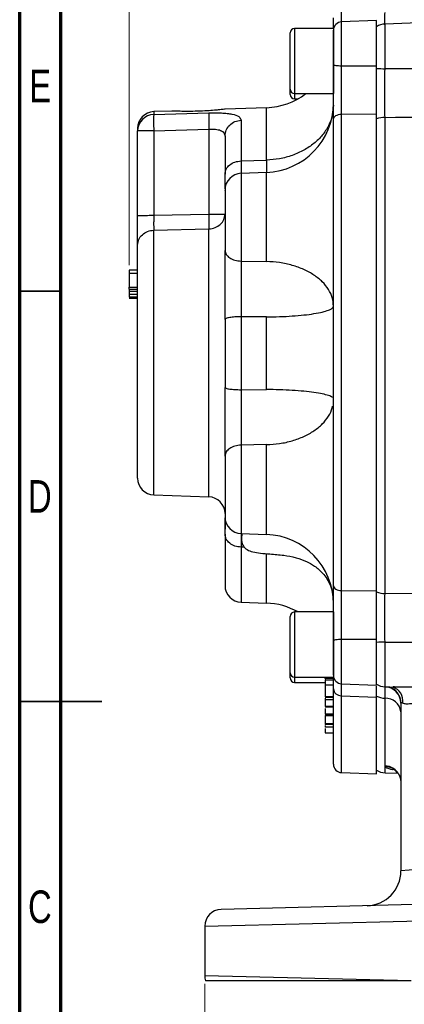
# Model space of a CAD drawing. Header units: inches. Extents: x 0.6 to 16.3, y 0.2 to 11.5.
# Tile 2 of 13: x 0.6 to 2.4, y 4.4 to 9.1. Entities that reach past the tile are written whole.
import ezdxf

# ---------------------------------------------------------------- set-up
doc = ezdxf.new("R2010")
doc.units = ezdxf.units.IN
doc.header["$MEASUREMENT"] = 0
doc.styles.add('SLDTEXTSTYLE0', font='TXT', dxfattribs={"width": 0.75})
doc.dimstyles.new('SLDDIMSTYLE5', dxfattribs={"dimtxt": 0.137795, "dimasz": 0.14, "dimexe": 0, "dimexo": 0.0625, "dimgap": 0.034449, "dimtad": 0, "dimdec": 1, "dimlfac": 1.5, "dimrnd": 1e-09, "dimzin": 4, "dimdsep": 46, "dimtxsty": 'SLDTEXTSTYLE0', "dimblk1": 'CLOSED', "dimblk2": 'CLOSED', "dimsah": 1, "dimcen": 0.09, "dimadec": 0, "dimazin": 1, "dimtfac": 1, "dimtdec": 1, "dimtofl": 0, "dimtmove": 0, "dimatfit": 3, "dimldrblk": 'CLOSED', "dimfxl": 0, "dimfrac": 2, "dimtolj": 1, "dimtzin": 12, "dimarcsym": 0})

# ---------------------------------------------------------------- blocks, each defined once
blk = doc.blocks.new('_Closed')
at = {"color": 0, "linetype": 'ByBlock', "lineweight": -2}
for p, q in [((-1, 0.166667), (0, 0)), ((-1, 0.166667), (-1, -0.166667)), ((0, 0), (-1, -0.166667)), ((0, 0), (-1, 0))]:
    blk.add_line(p, q, dxfattribs=at)
blk = doc.blocks.new('_D_6')
at = {"color": 7, "linetype": 'Continuous', "lineweight": 0}
for p, q in [((1.4775, 4.4918), (1.4775, 4.0737)), ((6.1442, 4.4918), (6.1442, 4.0737)), ((5.1328, 4.3116), (5.0908, 4.3116)), ((5.0908, 4.3116), (5.0908, 4.0928)), ((5.4382, 4.3116), (5.4802, 4.3116)), ((5.4802, 4.3116), (5.4802, 4.0928)), ((1.4775, 4.1131), (4.97, 4.1131)), ((6.1442, 4.1131), (5.601, 4.1131)), ((5.0908, 4.0928), (5.1328, 4.0928)), ((5.4802, 4.0928), (5.4382, 4.0928))]:
    blk.add_line(p, q, dxfattribs=at)
at = {"color": 7, "linetype": 'Continuous', "lineweight": 18, "xscale": 0.14, "yscale": 0.14, "rotation": 180.0000000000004}
blk.add_blockref('_Closed', (1.4775, 4.1131, 0.0889), dxfattribs=at)
at = {"color": 7, "linetype": 'Continuous', "lineweight": 18, "xscale": 0.14, "yscale": 0.14}
blk.add_blockref('_Closed', (6.1442, 4.1131, 0.0889), dxfattribs=at)
at = {"color": 7, "linetype": 'Continuous', "lineweight": 18, "char_height": 0.1378, "attachment_point": 1, "style": 'SLDTEXTSTYLE0'}
for s, insert in [('178', (5.1328, 4.2704)), ('7.0', (5.1582, 4.0643))]:
    blk.add_mtext(s, dxfattribs=dict(at, insert=insert))
blk = doc.blocks.new('_D_8')
at = {"color": 7, "linetype": 'Continuous', "lineweight": 0}
for p, q in [((2.0195, 10.6245), (1.9775, 10.6245)), ((1.9775, 10.6245), (1.9775, 10.4057)), ((2.3249, 10.6245), (2.3669, 10.6245)), ((2.3669, 10.6245), (2.3669, 10.4057)), ((1.1158, 7.9395), (1.1158, 10.4654)), ((3.8109, 8.5333), (3.8109, 10.4654)), ((1.1158, 10.426), (1.8567, 10.426)), ((1.9775, 10.4057), (2.0195, 10.4057)), ((2.3669, 10.4057), (2.3249, 10.4057)), ((3.8109, 10.426), (2.4877, 10.426))]:
    blk.add_line(p, q, dxfattribs=at)
at = {"color": 7, "linetype": 'Continuous', "lineweight": 18, "xscale": 0.14, "yscale": 0.14}
for p, rotation in [((1.1158, 10.426, 0.0889), 180.0000000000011), ((3.8109, 10.426, 0.0889), 1.043221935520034e-12)]:
    blk.add_blockref('_Closed', p, dxfattribs=dict(at, rotation=rotation))
at = {"color": 7, "linetype": 'Continuous', "lineweight": 18, "char_height": 0.1378, "attachment_point": 1, "style": 'SLDTEXTSTYLE0'}
for s, insert in [('103', (2.0195, 10.5833)), ('4.0', (2.045, 10.3772))]:
    blk.add_mtext(s, dxfattribs=dict(at, insert=insert))

msp = doc.modelspace()

# ---------------------------------------------------------------- linework, layer by layer
at = {"color": 7, "linetype": 'Continuous', "lineweight": 70}
for p, q in [((0.5906, 0.1969), (0.5906, 11.4961)), ((0.7874, 0.3937), (0.7874, 11.2992))]:
    msp.add_line(p, q, dxfattribs=at)
at = {"color": 7, "linetype": 'Continuous', "lineweight": 25}
for p, q in [((3.8108, 9.1472), (2.3414, 9.0959)), ((2.0945, 9.0749), (1.9078, 9.0749)), ((2.0945, 9.0749), (2.0945, 8.7622)), ((2.3012, 9.1124), (2.1331, 9.1065)), ((2.3012, 8.8963), (2.3012, 9.1124)), ((1.8865, 8.7835), (1.8865, 9.0535)), ((2.1331, 8.8962), (2.3012, 8.8963)), ((2.3012, 8.8835), (2.3012, 8.8963)), ((1.8865, 8.7586), (1.8865, 8.7835)), ((1.9078, 8.7622), (2.0945, 8.7622)), ((1.7728, 8.6947), (1.576, 8.6879)), ((1.9078, 8.7373), (1.9245, 8.7373)), ((1.3201, 8.6789), (1.2331, 8.6759)), ((1.2331, 8.6621), (1.4973, 8.67)), ((2.1331, 8.6639), (2.3012, 8.6657)), ((2.1331, 6.3784), (2.1331, 8.6639)), ((2.3012, 6.3767), (2.3012, 8.6657)), ((2.3414, 6.3646), (2.3414, 8.6484)), ((1.6517, 8.6344), (1.6517, 8.4395)), ((1.1558, 8.5952), (1.1558, 8.5831)), ((1.1558, 8.1778), (1.1558, 8.5831)), ((1.2331, 8.5838), (1.4973, 8.5917)), ((1.2331, 8.5838), (1.2331, 8.1785)), ((1.4973, 8.5917), (1.4973, 8.1843)), ((1.6517, 8.4395), (1.7728, 8.4437)), ((1.7728, 8.3841), (1.6517, 8.3799)), ((1.2331, 8.1785), (1.4973, 8.1843)), ((1.2331, 8.1075), (1.4973, 8.1135)), ((1.6517, 7.9589), (1.7728, 7.9568)), ((1.1558, 7.9148), (1.1158, 7.9148)), ((1.1558, 7.9001), (1.1158, 7.9001)), ((1.1158, 7.9001), (1.1158, 7.8344)), ((1.1158, 7.8344), (1.1558, 7.8344)), ((1.1158, 7.8249), (1.1558, 7.8249)), ((1.1158, 7.8154), (1.1558, 7.8154)), ((1.1158, 7.8153), (1.1558, 7.8153)), ((1.1158, 7.8153), (1.1158, 7.7995)), ((1.1558, 7.7995), (1.1158, 7.7995)), ((1.1558, 7.7865), (1.1158, 7.7865)), ((1.1558, 7.7856), (1.1158, 7.7856)), ((1.1558, 7.784), (1.1158, 7.784)), ((1.1158, 7.7832), (1.1558, 7.7832)), ((1.1158, 7.7821), (1.1558, 7.7821)), ((1.1558, 7.7813), (1.1158, 7.7813)), ((1.1558, 7.7803), (1.1158, 7.7803)), ((1.7728, 7.6912), (1.6517, 7.692)), ((1.6517, 7.692), (1.6517, 7.3419)), ((1.7728, 7.3428), (1.7728, 7.6912)), ((1.6517, 7.3419), (1.7728, 7.3428)), ((1.7728, 7.0785), (1.6517, 7.0764)), ((1.2331, 6.8372), (1.4973, 6.8279)), ((1.6517, 6.6519), (1.7728, 6.6477)), ((1.6672, 6.5862), (1.6517, 6.5867)), ((2.1331, 6.3784), (2.3012, 6.3767)), ((2.3012, 6.3717), (2.3012, 6.3767)), ((1.6517, 6.3225), (1.7728, 6.3183)), ((1.8865, 5.9844), (1.8865, 6.2544)), ((2.0945, 6.2758), (1.9078, 6.2758)), ((2.0945, 6.2758), (2.0945, 5.9631)), ((2.1331, 6.1451), (2.3012, 6.1451)), ((2.3012, 5.9255), (2.3012, 6.1451)), ((1.8865, 5.9595), (1.8865, 5.9844)), ((1.9078, 5.9631), (2.0945, 5.9631)), ((2.0945, 5.9564), (2.0545, 5.9564)), ((2.0545, 5.9564), (2.0545, 5.9538)), ((1.9078, 5.9382), (2.0545, 5.9382)), ((2.0945, 5.9492), (2.0545, 5.9492)), ((2.0545, 5.9317), (2.0545, 5.93)), ((2.0945, 5.9253), (2.0545, 5.9253)), ((2.1331, 5.9314), (2.3012, 5.9255)), ((2.3414, 5.9172), (2.3861, 5.9156)), ((2.3861, 5.9161), (2.3812, 5.9164)), ((2.0945, 5.8692), (2.0545, 5.8692)), ((2.0545, 5.8673), (2.0945, 5.8673)), ((2.0545, 5.8625), (2.0545, 5.8541)), ((2.1331, 5.8738), (2.3012, 5.8679)), ((2.3012, 5.8679), (2.3012, 5.8724)), ((2.3012, 5.4993), (2.3012, 5.8679)), ((2.3408, 5.8621), (2.3408, 5.5376)), ((2.0945, 5.8541), (2.0545, 5.8541)), ((2.0945, 5.8226), (2.0545, 5.8226)), ((2.0545, 5.8214), (2.0945, 5.8214)), ((2.4175, 5.8381), (2.4179, 5.8402)), ((2.4175, 5.8381), (2.4175, 5.0335)), ((2.0945, 5.7849), (2.0545, 5.7849)), ((2.0545, 5.7842), (2.0945, 5.7842)), ((2.0545, 5.7799), (2.0545, 5.7768)), ((2.0945, 5.7768), (2.0545, 5.7768)), ((2.0545, 5.7415), (2.0945, 5.7415)), ((2.0945, 5.7354), (2.0545, 5.7354)), ((2.0945, 5.7234), (2.0545, 5.7234)), ((2.0545, 5.696), (2.0945, 5.696)), ((2.3408, 5.5376), (2.3414, 5.5344)), ((2.1331, 5.5052), (2.3012, 5.4993)), ((2.3414, 5.5045), (2.4033, 5.5023)), ((2.4979, 5.0398), (2.4175, 5.0335)), ((2.7759, 4.8805), (1.5554, 4.8486)), ((1.4775, 4.7686), (2.5101, 4.794)), ((1.4775, 4.7686), (1.4775, 4.5311)), ((2.466, 4.5068), (1.4775, 4.5311))]:
    msp.add_line(p, q, dxfattribs=at)
at = {"color": 8, "linetype": 'Continuous', "lineweight": 25}
for p, q in [((1.9078, 9.0749), (1.9078, 8.7622)), ((2.1331, 8.8962), (2.1331, 9.1065)), ((2.3414, 8.8819), (2.3414, 9.0959)), ((1.9078, 8.7622), (1.9078, 8.7373)), ((1.7728, 8.4437), (1.7728, 8.6947)), ((1.2331, 8.6759), (1.2331, 8.6621)), ((1.6517, 8.3799), (1.6517, 7.9589)), ((1.7728, 7.9568), (1.7728, 8.3841)), ((1.2331, 6.8372), (1.2331, 8.1075)), ((1.4973, 6.8279), (1.4973, 8.1135)), ((1.6517, 7.0764), (1.6517, 6.6519)), ((1.7728, 6.6477), (1.7728, 7.0785)), ((1.6517, 6.638), (1.6517, 6.6331)), ((1.6517, 6.5867), (1.6517, 6.3225)), ((1.7728, 6.3183), (1.7728, 6.5549)), ((2.516, 6.3628), (2.3414, 6.3646)), ((1.9078, 6.2758), (1.9078, 5.9631)), ((2.1331, 5.9314), (2.1331, 6.1451)), ((2.3414, 6.1312), (2.5161, 6.1311)), ((2.3414, 5.9172), (2.3414, 6.1312)), ((1.9078, 5.9631), (1.9078, 5.9382)), ((2.1331, 5.5052), (2.1331, 5.8738)), ((2.3414, 5.5045), (2.3414, 5.5344))]:
    msp.add_line(p, q, dxfattribs=at)
at = {"color": 7, "linetype": 'Continuous', "lineweight": 35}
for p, q in [((0.7874, 7.815), (0.5906, 7.815)), ((0.5906, 5.8465), (0.9843, 5.8465)), ((0.7874, 5.8465), (0.5906, 5.8465))]:
    msp.add_line(p, q, dxfattribs=at)
at = {"color": 7, "linetype": 'Continuous', "lineweight": 25}
for centre, radius, start, end in [((1.9078, 9.0535), 0.0213, 90, 180), ((2.1345, 9.0666), 0.04, 92, 180), ((2.3442, 9.0159), 0.08, 92, 122.5136), ((2.3425, 9.4065), 0.5246, 265.4846, 269.8806), ((1.7612, 9.0279), 0.3333, 272, 307.1529), ((1.9078, 8.7835), 0.0213, 180, 270), ((1.9078, 8.7586), 0.0213, 180, 270), ((1.7612, 8.7173), 0.3333, 272, 0), ((1.2358, 8.5959), 0.08, 92, 180), ((1.2353, 8.5827), 0.0795, 91.6479, 179.6752), ((2.343, 8.5222), 0.1262, 90.7382, 109.3569), ((1.2142, 6.4409), 2.143, 89.4958, 91.5602), ((1.6545, 8.3), 0.08, 92, 180), ((1.2358, 6.9171), 0.08, 180, 268), ((1.4945, 6.748), 0.08, 0, 88), ((1.6545, 6.7318), 0.08, 180, 268), ((1.7612, 6.3145), 0.3333, 0, 88), ((1.6545, 6.4025), 0.08, 180, 268), ((2.343, 6.4908), 0.1262, 250.6431, 269.2618), ((1.7612, 5.9852), 0.3333, 60.6635, 88), ((1.9078, 6.2544), 0.0213, 90, 180), ((2.3425, 5.6066), 0.5246, 90.1194, 94.5154), ((1.9078, 5.9844), 0.0213, 180, 270), ((1.9078, 5.9595), 0.0213, 180, 270), ((2.1345, 5.9714), 0.04, 180, 268), ((2.3442, 5.9971), 0.08, 237.4864, 268), ((2.3381, 5.8376), 0.0794, 0.3877, 88.0386), ((2.3436, 5.9547), 0.0926, 242.7441, 268.3003), ((2.3447, 5.789), 0.0732, 5.8624, 92.9877), ((2.1345, 5.5452), 0.04, 180, 268), ((2.3442, 5.5845), 0.08, 237.4864, 268), ((2.2508, 5.0335), 0.1667, 271.5, 0), ((1.5575, 4.7686), 0.08, 91.5, 180), ((1.5575, 4.5311), 0.08, 180, 197.7074)]:
    msp.add_arc(centre, radius, start, end, dxfattribs=at)
at = {"color": 8, "linetype": 'Continuous', "lineweight": 25}
for centre, radius, start, end in [((2.3373, 5.8393), 0.0806, 0.6871, 73.4791), ((2.3555, 5.8475), 0.072, 353.138, 70.9019), ((2.3379, 5.4577), 0.08, 26.0606, 87.8771), ((2.3406, 5.4567), 0.0777, 32.6327, 89.4544)]:
    msp.add_arc(centre, radius, start, end, dxfattribs=at)
at = {"color": 7, "linetype": 'Continuous', "lineweight": 25}
for points, knots in [([(2.0945, 9.0731), (2.0945, 9.079), (2.0945, 9.0912), (2.0945, 9.1145), (2.0945, 9.1266)], [0, 0, 0, 0, 0.482325, 1, 1, 1, 1]), ([(2.0945, 8.9009), (2.0945, 8.912), (2.0945, 8.9346), (2.0945, 8.968), (2.0945, 8.9987), (2.0945, 9.025), (2.0945, 9.046), (2.0945, 9.06), (2.0945, 9.0667), (2.0945, 9.0659), (2.0945, 9.0657)], [0, 0, 0, 0, 0.133362, 0.270279, 0.407196, 0.540557, 0.673919, 0.810836, 0.947753, 1, 1, 1, 1]), ([(2.0945, 8.6408), (2.0945, 8.6601), (2.0945, 8.6989), (2.0945, 8.7642), (2.0945, 8.8323), (2.0945, 8.878), (2.0945, 8.9009)], [0, 0, 0, 0, 0.250001, 0.499962, 0.749995, 1, 1, 1, 1]), ([(2.1331, 8.6639), (2.1331, 8.6702), (2.1331, 8.6852), (2.133, 8.7081), (2.133, 8.7353), (2.133, 8.7639), (2.133, 8.8003), (2.133, 8.8445), (2.1331, 8.8776), (2.1331, 8.8962)], [0, 0, 0, 0, 0.093134, 0.221777, 0.318054, 0.456595, 0.594338, 0.772833, 1, 1, 1, 1]), ([(2.3012, 8.6657), (2.3012, 8.6841), (2.3012, 8.7181), (2.3012, 8.7743), (2.3012, 8.8331), (2.3012, 8.8742), (2.3012, 8.8963)], [0, 0, 0, 0, 0.266835, 0.494114, 0.727989, 1, 1, 1, 1]), ([(2.3012, 8.6583), (2.3012, 8.6691), (2.3012, 8.6966), (2.3012, 8.7456), (2.3012, 8.8031), (2.3012, 8.8495), (2.3012, 8.8763), (2.3012, 8.8835)], [0, 0, 0, 0, 0.160733, 0.41205, 0.656273, 0.90758, 1, 1, 1, 1]), ([(2.3414, 8.6484), (2.3413, 8.6656), (2.3412, 8.7004), (2.3412, 8.7588), (2.3412, 8.8201), (2.3413, 8.861), (2.3414, 8.8819)], [0, 0, 0, 0, 0.245724, 0.500002, 0.745724, 1, 1, 1, 1]), ([(3.8108, 8.8835), (3.5514, 8.8831), (3.0616, 8.8822), (2.5718, 8.882), (2.3414, 8.8819)], [0, 0, 0, 0, 0.529676, 1, 1, 1, 1]), ([(1.2331, 8.6621), (1.2329, 8.6608), (1.2326, 8.6584), (1.2322, 8.6495), (1.2321, 8.6347), (1.2323, 8.6116), (1.2328, 8.5929), (1.2331, 8.5838)], [0, 0, 0, 0, 0.162091, 0.299678, 0.500678, 0.758229, 1, 1, 1, 1]), ([(1.5238, 8.6823), (1.5125, 8.6814), (1.4875, 8.6794), (1.443, 8.6774), (1.3973, 8.6768), (1.3575, 8.6775), (1.3313, 8.6785), (1.3191, 8.6791), (1.3201, 8.6789), (1.3201, 8.6789)], [0, 0, 0, 0, 0.143065, 0.314613, 0.488819, 0.661217, 0.827852, 0.986291, 1, 1, 1, 1]), ([(1.4973, 8.67), (1.4971, 8.6675), (1.4966, 8.6625), (1.4964, 8.6441), (1.4966, 8.6197), (1.4971, 8.6011), (1.4973, 8.5917)], [0, 0, 0, 0, 0.250114, 0.5, 0.749886, 1, 1, 1, 1]), ([(1.4973, 8.67), (1.5077, 8.6702), (1.5285, 8.6706), (1.5582, 8.6697), (1.5854, 8.6677), (1.6166, 8.663), (1.6455, 8.6533), (1.6496, 8.6407), (1.6517, 8.6344)], [0, 0, 0, 0, 0.120862, 0.242382, 0.365038, 0.48991, 0.743079, 1, 1, 1, 1]), ([(1.576, 8.6879), (1.5735, 8.6876), (1.5684, 8.6871), (1.5473, 8.6846), (1.5301, 8.6829), (1.5238, 8.6823)], [0, 0, 0, 0, 0.388008, 0.779712, 1, 1, 1, 1]), ([(2.3414, 8.6484), (2.612, 8.6513), (3.1019, 8.6564), (3.5917, 8.6616), (3.8108, 8.664)], [0, 0, 0, 0, 0.55255, 1, 1, 1, 1]), ([(2.0945, 6.4009), (2.0945, 6.4544), (2.0945, 6.5623), (2.0945, 6.7376), (2.0945, 6.9233), (2.0945, 7.1183), (2.0945, 7.3197), (2.0945, 7.524), (2.0945, 7.7281), (2.0945, 7.9289), (2.0945, 8.123), (2.0945, 8.3075), (2.0945, 8.4812), (2.0945, 8.5879), (2.0945, 8.6408)], [0, 0, 0, 0, 0.079937, 0.161332, 0.244098, 0.328859, 0.414198, 0.5, 0.585797, 0.671136, 0.755901, 0.838663, 0.920061, 1, 1, 1, 1]), ([(1.4973, 8.5917), (1.5028, 8.592), (1.5135, 8.5924), (1.5285, 8.5915), (1.5418, 8.5896), (1.5533, 8.5863), (1.5626, 8.5815), (1.5721, 8.573), (1.5735, 8.5642), (1.5745, 8.5582)], [0, 0, 0, 0, 0.126137, 0.24819, 0.366906, 0.483099, 0.607893, 0.735386, 1, 1, 1, 1]), ([(1.5745, 8.5582), (1.5745, 8.5436), (1.5745, 8.5142), (1.5745, 8.453), (1.5745, 8.402), (1.5745, 8.3765)], [0, 0, 0, 0, 0.3332602, 0.6667561, 1, 1, 1, 1]), ([(1.5745, 8.3055), (1.5745, 8.3126), (1.5745, 8.3283), (1.5745, 8.3594), (1.5745, 8.3765)], [0, 0, 0, 0, 0.451271, 1, 1, 1, 1]), ([(1.5745, 8.2981), (1.5745, 8.2986), (1.5745, 8.3005), (1.5745, 8.2865), (1.5745, 8.257), (1.5745, 8.2146), (1.5745, 8.1641), (1.5745, 8.109), (1.5745, 8.0546), (1.5745, 8.0249), (1.5745, 8.0104)], [0, 0, 0, 0, 0.046789, 0.185768, 0.324747, 0.457179, 0.58961, 0.728589, 0.867568, 1, 1, 1, 1]), ([(1.1558, 8.0357), (1.1558, 8.0433), (1.1558, 8.0584), (1.1558, 8.0931), (1.1558, 8.1336), (1.1558, 8.1631), (1.1558, 8.1778)], [0, 0, 0, 0, 0.250351, 0.500132, 0.750013, 1, 1, 1, 1]), ([(1.2331, 8.1785), (1.2329, 8.1707), (1.2326, 8.1542), (1.2325, 8.1339), (1.2327, 8.1176), (1.2329, 8.111), (1.2331, 8.1075)], [0, 0, 0, 0, 0.266777, 0.559333, 0.763657, 1, 1, 1, 1]), ([(1.4973, 8.1843), (1.4974, 8.177), (1.4977, 8.1624), (1.4978, 8.1422), (1.4977, 8.1249), (1.4974, 8.1173), (1.4973, 8.1135)], [0, 0, 0, 0, 0.250045, 0.5, 0.749955, 1, 1, 1, 1]), ([(1.1558, 6.9171), (1.1558, 6.9189), (1.1558, 6.9224), (1.1558, 6.9475), (1.1558, 6.9882), (1.1558, 7.0452), (1.1558, 7.1159), (1.1558, 7.1969), (1.1558, 7.2842), (1.1558, 7.3753), (1.1558, 7.4697), (1.1558, 7.5674), (1.1558, 7.6663), (1.1558, 7.7618), (1.1558, 7.8498), (1.1558, 7.9263), (1.1558, 7.9899), (1.1558, 8.0206), (1.1558, 8.0357)], [0, 0, 0, 0, 0.059425, 0.12141, 0.185227, 0.25, 0.314773, 0.37859, 0.440575, 0.5, 0.559425, 0.62141, 0.685227, 0.75, 0.814773, 0.87859, 0.940575, 1, 1, 1, 1]), ([(1.5745, 7.6795), (1.5745, 7.709), (1.5745, 7.768), (1.5745, 7.856), (1.5745, 7.9393), (1.5745, 7.9867), (1.5745, 8.0104)], [0, 0, 0, 0, 0.2506275, 0.5010018, 0.7505777, 1, 1, 1, 1]), ([(1.6517, 7.9589), (1.6517, 7.9459), (1.6516, 7.9216), (1.6515, 7.8756), (1.6514, 7.8332), (1.6515, 7.7963), (1.6515, 7.774), (1.6515, 7.7489), (1.6516, 7.7218), (1.6517, 7.7008), (1.6517, 7.692)], [0, 0, 0, 0, 0.173075, 0.322557, 0.542416, 0.642138, 0.716632, 0.777709, 0.906675, 1, 1, 1, 1]), ([(1.1158, 7.9148), (1.1158, 7.9147), (1.1158, 7.9145), (1.1158, 7.9128), (1.1158, 7.9101), (1.1158, 7.9057), (1.1158, 7.9022), (1.1158, 7.9001)], [0, 0, 0, 0, 0.2230838, 0.3780961, 0.5337655, 0.7204431, 1, 1, 1, 1]), ([(1.1158, 7.8249), (1.1158, 7.8257), (1.1158, 7.8273), (1.1158, 7.8296), (1.1158, 7.8321), (1.1158, 7.834), (1.1158, 7.8343), (1.1158, 7.8344)], [0, 0, 0, 0, 0.122712, 0.245202, 0.422712, 0.701515, 1, 1, 1, 1]), ([(1.1158, 7.8249), (1.1158, 7.8242), (1.1158, 7.8226), (1.1158, 7.8201), (1.1158, 7.8175), (1.1158, 7.8157), (1.1158, 7.8155), (1.1158, 7.8154)], [0, 0, 0, 0, 0.122267, 0.275232, 0.49997, 0.800379, 1, 1, 1, 1]), ([(1.1158, 7.7995), (1.1158, 7.7982), (1.1158, 7.7952), (1.1158, 7.791), (1.1158, 7.788), (1.1158, 7.7867), (1.1158, 7.7866), (1.1158, 7.7865)], [0, 0, 0, 0, 0.219537, 0.497684, 0.778259, 0.919006, 1, 1, 1, 1]), ([(1.5745, 7.0238), (1.5745, 7.0473), (1.5745, 7.0943), (1.5745, 7.1772), (1.5745, 7.2647), (1.5745, 7.3236), (1.5745, 7.353)], [0, 0, 0, 0, 0.250628, 0.501002, 0.750578, 1, 1, 1, 1]), ([(1.6517, 7.3419), (1.6517, 7.3255), (1.6516, 7.2948), (1.6515, 7.2432), (1.6514, 7.1994), (1.6515, 7.1644), (1.6515, 7.1444), (1.6515, 7.1221), (1.6516, 7.0995), (1.6517, 7.0832), (1.6517, 7.0764)], [0, 0, 0, 0, 0.173075, 0.322557, 0.542416, 0.642138, 0.716632, 0.777709, 0.906675, 1, 1, 1, 1]), ([(2.0886, 7.3053), (2.0885, 7.3054), (2.0865, 7.3085), (2.0713, 7.3142), (2.0427, 7.3221), (2.0024, 7.329), (1.9536, 7.3347), (1.8976, 7.3391), (1.8366, 7.342), (1.7941, 7.3425), (1.7728, 7.3428)], [0, 0, 0, 0, 0.005357, 0.147449, 0.289541, 0.431633, 0.573724, 0.715816, 0.857908, 1, 1, 1, 1]), ([(1.7728, 7.0785), (1.7941, 7.0798), (1.8366, 7.0823), (1.8976, 7.0961), (1.9536, 7.1168), (2.0024, 7.1442), (2.0426, 7.1771), (2.0715, 7.2146), (2.0871, 7.244), (2.0892, 7.2606), (2.0896, 7.2633)], [0, 0, 0, 0, 0.139002, 0.278004, 0.417007, 0.556009, 0.695011, 0.834013, 0.973015, 1, 1, 1, 1]), ([(1.5745, 7.0238), (1.5745, 7.0095), (1.5745, 6.9801), (1.5745, 6.926), (1.5745, 6.8708), (1.5745, 6.82), (1.5745, 6.777), (1.5745, 6.7466), (1.5745, 6.7317), (1.5745, 6.7333), (1.5745, 6.7338)], [0, 0, 0, 0, 0.131398, 0.269293, 0.407188, 0.538586, 0.669984, 0.807879, 0.945774, 1, 1, 1, 1]), ([(1.5745, 6.6488), (1.5745, 6.6663), (1.5745, 6.7009), (1.5745, 6.7188), (1.5745, 6.7276)], [0, 0, 0, 0, 0.503589, 1, 1, 1, 1]), ([(1.5778, 6.7112), (1.5775, 6.7113), (1.576, 6.7118), (1.5752, 6.703), (1.5746, 6.6888), (1.5746, 6.6772), (1.5746, 6.6737)], [0, 0, 0, 0, 0.070608, 0.525458, 0.858709, 1, 1, 1, 1]), ([(1.5745, 6.6488), (1.5745, 6.6251), (1.5745, 6.5771), (1.5745, 6.5179), (1.5745, 6.4687), (1.5745, 6.4315), (1.5745, 6.4096), (1.5745, 6.4004), (1.5745, 6.4028), (1.5745, 6.403)], [0, 0, 0, 0, 0.15629, 0.316082, 0.47915, 0.647103, 0.816463, 0.986946, 1, 1, 1, 1]), ([(1.6515, 6.6518), (1.6514, 6.6505), (1.6514, 6.6478), (1.6515, 6.6393), (1.6515, 6.6301), (1.6515, 6.6191), (1.6516, 6.605), (1.6517, 6.5921), (1.6517, 6.5867)], [0, 0, 0, 0, 0.146239, 0.3323, 0.47129, 0.585249, 0.825875, 1, 1, 1, 1]), ([(1.6515, 6.6441), (1.6516, 6.6437), (1.6516, 6.643), (1.6517, 6.6395), (1.6517, 6.638)], [0, 0, 0, 0, 0.56687, 1, 1, 1, 1]), ([(1.6563, 6.6522), (1.6562, 6.6514), (1.656, 6.6487), (1.6548, 6.6415), (1.6534, 6.6332), (1.6536, 6.6203), (1.6556, 6.6086), (1.6591, 6.5971), (1.6668, 6.5846), (1.6835, 6.5714), (1.7101, 6.5624), (1.7471, 6.5573), (1.7967, 6.5538), (1.854, 6.549), (1.9132, 6.5379), (1.9634, 6.5202), (2.0075, 6.4952), (2.0396, 6.4669), (2.0634, 6.4357), (2.0797, 6.4044), (2.0907, 6.3721), (2.0919, 6.3495), (2.0923, 6.3406)], [0, 0, 0, 0, 0.0145507, 0.0484132, 0.0856108, 0.1182729, 0.1334852, 0.148298, 0.1756036, 0.1992675, 0.2433791, 0.2981467, 0.3660278, 0.4650394, 0.5543226, 0.634038, 0.7015557, 0.7845607, 0.8336595, 0.8898371, 0.9562468, 1, 1, 1, 1]), ([(2.0945, 6.1397), (2.0945, 6.1625), (2.0945, 6.2082), (2.0945, 6.2764), (2.0945, 6.3422), (2.0945, 6.3813), (2.0945, 6.4009)], [0, 0, 0, 0, 0.250001, 0.499962, 0.749995, 1, 1, 1, 1]), ([(2.1331, 6.1451), (2.1331, 6.1527), (2.1331, 6.1707), (2.133, 6.1967), (2.133, 6.2263), (2.133, 6.2566), (2.133, 6.2924), (2.133, 6.3345), (2.1331, 6.3626), (2.1331, 6.3784)], [0, 0, 0, 0, 0.093134, 0.221777, 0.318053, 0.456595, 0.594338, 0.772833, 1, 1, 1, 1]), ([(2.3012, 6.1451), (2.3012, 6.1667), (2.3012, 6.2068), (2.3012, 6.2654), (2.3012, 6.3225), (2.3012, 6.3577), (2.3012, 6.3767)], [0, 0, 0, 0, 0.266854, 0.494133, 0.728007, 1, 1, 1, 1]), ([(2.3012, 6.1377), (2.3012, 6.1541), (2.3012, 6.1902), (2.3012, 6.2454), (2.3012, 6.3016), (2.3012, 6.3433), (2.3012, 6.3657), (2.3012, 6.3717)], [0, 0, 0, 0, 0.1998256, 0.4394362, 0.6722837, 0.9118848, 1, 1, 1, 1]), ([(2.3414, 6.1312), (2.3413, 6.1513), (2.3412, 6.1922), (2.3412, 6.2529), (2.3412, 6.3119), (2.3413, 6.3469), (2.3414, 6.3646)], [0, 0, 0, 0, 0.245724, 0.500002, 0.745724, 1, 1, 1, 1]), ([(2.0945, 5.9723), (2.0945, 5.9721), (2.0945, 5.9715), (2.0945, 5.9788), (2.0945, 5.9934), (2.0945, 6.0148), (2.0945, 6.0415), (2.0945, 6.0725), (2.0945, 6.106), (2.0945, 6.1285), (2.0945, 6.1397)], [0, 0, 0, 0, 0.062145, 0.197632, 0.333119, 0.465088, 0.597057, 0.732544, 0.868031, 1, 1, 1, 1]), ([(2.0545, 5.9564), (2.0545, 5.958), (2.0545, 5.9601), (2.0545, 5.9619), (2.0545, 5.9622)], [0, 0, 0, 0, 0.790895, 1, 1, 1, 1]), ([(2.0945, 5.9064), (2.0945, 5.9184), (2.0945, 5.9424), (2.0945, 5.9607), (2.0945, 5.9645), (2.0945, 5.9649)], [0, 0, 0, 0, 0.471007, 0.942065, 1, 1, 1, 1]), ([(2.0545, 5.9487), (2.0545, 5.9486), (2.0545, 5.9484), (2.0545, 5.9423), (2.0545, 5.9338), (2.0545, 5.9271), (2.0545, 5.9253)], [0, 0, 0, 0, 0.167307, 0.518378, 0.872801, 1, 1, 1, 1]), ([(2.0545, 5.9253), (2.0545, 5.9224), (2.0545, 5.9148), (2.0545, 5.8998), (2.0545, 5.8853), (2.0545, 5.8743), (2.0545, 5.8707), (2.0545, 5.8692)], [0, 0, 0, 0, 0.136117, 0.367254, 0.679818, 0.866894, 1, 1, 1, 1]), ([(2.0945, 5.546), (2.0945, 5.5457), (2.0945, 5.5422), (2.0945, 5.5555), (2.0945, 5.5872), (2.0945, 5.641), (2.0945, 5.7128), (2.0945, 5.7999), (2.0945, 5.8711), (2.0945, 5.9064)], [0, 0, 0, 0, 0.014422, 0.183541, 0.351757, 0.518844, 0.681979, 0.842428, 1, 1, 1, 1]), ([(2.3012, 5.8679), (2.3012, 5.8792), (2.3012, 5.9001), (2.3012, 5.9157), (2.3012, 5.9191), (2.3012, 5.9194)], [0, 0, 0, 0, 0.510853, 0.945945, 1, 1, 1, 1]), ([(2.3408, 5.9169), (2.3408, 5.912), (2.3408, 5.9014), (2.3408, 5.8759), (2.3408, 5.8621)], [0, 0, 0, 0, 0.460068, 1, 1, 1, 1]), ([(2.0545, 5.8541), (2.0545, 5.8513), (2.0545, 5.8425), (2.0545, 5.8323), (2.0545, 5.825), (2.0545, 5.8231), (2.0545, 5.8226)], [0, 0, 0, 0, 0.209252, 0.649569, 0.923387, 1, 1, 1, 1]), ([(2.0545, 5.8353), (2.0545, 5.8333), (2.0545, 5.8308), (2.0545, 5.8283), (2.0545, 5.8278)], [0, 0, 0, 0, 0.81857, 1, 1, 1, 1]), ([(2.0545, 5.813), (2.0545, 5.8089), (2.0545, 5.7993), (2.0545, 5.7897), (2.0545, 5.7861), (2.0545, 5.7849)], [0, 0, 0, 0, 0.329175, 0.774245, 1, 1, 1, 1]), ([(2.4179, 5.8402), (2.4182, 5.8407), (2.4193, 5.8421), (2.4227, 5.8412), (2.4262, 5.8393), (2.4269, 5.8389)], [0, 0, 0, 0, 0.255128, 0.836374, 1, 1, 1, 1]), ([(2.4269, 5.8389), (2.4276, 5.8386), (2.4324, 5.8361), (2.4395, 5.8355), (2.4536, 5.8357), (2.4701, 5.8373), (2.4887, 5.837), (2.4979, 5.8369)], [0, 0, 0, 0, 0.047304, 0.355365, 0.366674, 0.683379, 1, 1, 1, 1]), ([(2.0545, 5.7917), (2.0545, 5.7916), (2.0545, 5.7911), (2.0545, 5.7899), (2.0545, 5.7888)], [0, 0, 0, 0, 0.102663, 1, 1, 1, 1]), ([(2.0545, 5.7768), (2.0545, 5.7745), (2.0545, 5.767), (2.0545, 5.7571), (2.0545, 5.7488), (2.0545, 5.7446), (2.0545, 5.7423), (2.0545, 5.7417), (2.0545, 5.7415)], [0, 0, 0, 0, 0.178225, 0.55629, 0.767496, 0.874166, 0.96252, 1, 1, 1, 1]), ([(2.0545, 5.7468), (2.0545, 5.7464), (2.0545, 5.7452), (2.0545, 5.7441), (2.0545, 5.7435)], [0, 0, 0, 0, 0.366667, 1, 1, 1, 1]), ([(2.0545, 5.7415), (2.0545, 5.7415), (2.0545, 5.7414), (2.0545, 5.7415), (2.0545, 5.7415)], [0, 0, 0, 0, 0.926418, 1, 1, 1, 1]), ([(2.0545, 5.7402), (2.0545, 5.7391), (2.0545, 5.7372), (2.0545, 5.7358), (2.0545, 5.7355), (2.0545, 5.7354)], [0, 0, 0, 0, 0.511708, 0.821645, 1, 1, 1, 1]), ([(2.0545, 5.7316), (2.0545, 5.7292), (2.0545, 5.7251), (2.0545, 5.7239), (2.0545, 5.7234)], [0, 0, 0, 0, 0.577663, 1, 1, 1, 1]), ([(2.0545, 5.7173), (2.0545, 5.7137), (2.0545, 5.7076), (2.0545, 5.7015), (2.0545, 5.6981), (2.0545, 5.6963), (2.0545, 5.6961), (2.0545, 5.696)], [0, 0, 0, 0, 0.396847, 0.683949, 0.828949, 0.949052, 1, 1, 1, 1]), ([(2.3802, 5.5221), (2.3801, 5.5222), (2.3798, 5.5223), (2.3852, 5.5199), (2.3943, 5.513), (2.4026, 5.505), (2.4058, 5.4986), (2.4064, 5.4974)], [0, 0, 0, 0, 0.127808, 0.372625, 0.634755, 0.932005, 1, 1, 1, 1]), ([(2.4057, 5.4983), (2.4067, 5.4971), (2.4114, 5.4908), (2.416, 5.4784), (2.4165, 5.4673), (2.4167, 5.4631)], [0, 0, 0, 0, 0.129144, 0.668817, 1, 1, 1, 1]), ([(2.466, 4.5068), (2.4149, 4.5068), (2.3163, 4.5068), (2.1781, 4.5068), (2.051, 4.5068), (1.9335, 4.5068), (1.8272, 4.5068), (1.7331, 4.5068), (1.6521, 4.5068), (1.586, 4.5068), (1.535, 4.5068), (1.5024, 4.5068), (1.4844, 4.5068), (1.4823, 4.5068), (1.4813, 4.5068)], [0, 0, 0, 0, 0.092009, 0.1773373, 0.2629381, 0.3482681, 0.433634, 0.5192704, 0.6046383, 0.6904111, 0.7764556, 0.8622299, 0.9311149, 1, 1, 1, 1])]:
    msp.add_open_spline(points, degree=3, knots=knots, dxfattribs=at)
at = {"color": 8, "linetype": 'Continuous', "lineweight": 25}
for points, knots in [([(2.133, 9.1065), (2.133, 9.107), (2.133, 9.1089), (2.133, 9.1175), (2.133, 9.132), (2.1331, 9.1497), (2.1331, 9.1596)], [0, 0, 0, 0, 0.077282, 0.311173, 0.614263, 1, 1, 1, 1]), ([(2.3413, 9.0925), (2.3413, 9.0922), (2.3412, 9.0907), (2.3412, 9.0995), (2.3412, 9.1183), (2.3413, 9.1399), (2.3414, 9.1509)], [0, 0, 0, 0, 0.083483, 0.392454, 0.69103, 1, 1, 1, 1]), ([(1.6517, 8.4395), (1.6517, 8.4298), (1.6516, 8.4119), (1.6515, 8.3916), (1.6515, 8.384), (1.6515, 8.38)], [0, 0, 0, 0, 0.358472, 0.66808, 1, 1, 1, 1]), ([(1.7728, 8.4437), (1.7731, 8.4301), (1.7738, 8.404), (1.7739, 8.3909), (1.7739, 8.3847)], [0, 0, 0, 0, 0.522934, 1, 1, 1, 1]), ([(2.1331, 5.8738), (2.1331, 5.8839), (2.133, 5.9021), (2.133, 5.9176), (2.133, 5.9283), (2.133, 5.9313), (2.133, 5.9327)], [0, 0, 0, 0, 0.3350854, 0.5983762, 0.8015547, 1, 1, 1, 1]), ([(2.4979, 5.9153), (2.4801, 5.9157), (2.4455, 5.9164), (2.4063, 5.9147), (2.3899, 5.9158), (2.3861, 5.9161)], [0, 0, 0, 0, 0.4499236, 0.8732535, 1, 1, 1, 1]), ([(2.3414, 5.5344), (2.3438, 5.5324), (2.3497, 5.5273), (2.3638, 5.5225), (2.3787, 5.5204), (2.3796, 5.5203)], [0, 0, 0, 0, 0.382038, 0.962843, 1, 1, 1, 1])]:
    msp.add_open_spline(points, degree=3, knots=knots, dxfattribs=at)
at = {"color": 7, "linetype": 'Continuous', "lineweight": 25}
for points in [[(2.0945, 8.9009), (2.0951, 8.9003), (2.0962, 8.8991), (2.1051, 8.8975), (2.1178, 8.8964), (2.128, 8.8962), (2.1331, 8.8962)], [(2.0945, 8.7065), (2.0933, 8.6896), (2.091, 8.656), (2.072, 8.6074), (2.0425, 8.5624), (2.0024, 8.5227), (1.9536, 8.4897), (1.8976, 8.4649), (1.8366, 8.4483), (1.7941, 8.4452), (1.7728, 8.4437)], [(2.0945, 8.6408), (2.0951, 8.6437), (2.0962, 8.6497), (2.1051, 8.6572), (2.1178, 8.6626), (2.128, 8.6635), (2.1331, 8.6639)], [(1.5745, 8.5582), (1.5757, 8.568), (1.578, 8.5875), (1.5957, 8.6123), (1.6211, 8.6301), (1.6415, 8.633), (1.6517, 8.6344)], [(1.5745, 8.3765), (1.5757, 8.3845), (1.578, 8.4007), (1.5957, 8.4212), (1.6211, 8.4359), (1.6415, 8.4383), (1.6517, 8.4395)], [(1.1558, 8.1778), (1.157, 8.1779), (1.1593, 8.1781), (1.177, 8.1783), (1.2024, 8.1785), (1.2228, 8.1785), (1.2331, 8.1785)], [(1.4973, 8.1135), (1.5075, 8.1148), (1.5279, 8.1175), (1.5533, 8.1342), (1.5711, 8.1575), (1.5734, 8.1758), (1.5745, 8.185)], [(1.4973, 8.1843), (1.5075, 8.1843), (1.5279, 8.1843), (1.5533, 8.1845), (1.5711, 8.1847), (1.5734, 8.1849), (1.5745, 8.185)], [(1.1558, 8.0357), (1.157, 8.0449), (1.1593, 8.0633), (1.177, 8.0867), (1.2024, 8.1034), (1.2228, 8.1061), (1.2331, 8.1075)], [(1.5745, 8.0104), (1.5757, 8.0038), (1.578, 7.9906), (1.5957, 7.9738), (1.6211, 7.9618), (1.6415, 7.9598), (1.6517, 7.9589)], [(2.0945, 7.7429), (2.0933, 7.7566), (2.091, 7.784), (2.072, 7.8236), (2.0425, 7.8602), (2.0024, 7.8925), (1.9536, 7.9193), (1.8976, 7.9395), (1.8366, 7.9531), (1.7941, 7.9556), (1.7728, 7.9568)], [(1.7728, 7.6912), (1.7941, 7.6915), (1.8366, 7.6921), (1.8976, 7.6954), (1.9536, 7.7002), (2.0024, 7.7067), (2.0425, 7.7146), (2.072, 7.7234), (2.091, 7.733), (2.0933, 7.7396), (2.0945, 7.7429)], [(1.6517, 7.692), (1.6415, 7.6918), (1.6211, 7.6913), (1.5957, 7.6884), (1.578, 7.6843), (1.5757, 7.6811), (1.5745, 7.6795)], [(1.5745, 7.6795), (1.5745, 7.6251), (1.5745, 7.5164), (1.5745, 7.4075), (1.5745, 7.353)], [(1.5745, 7.353), (1.5757, 7.3516), (1.578, 7.3487), (1.5957, 7.3451), (1.6211, 7.3425), (1.6415, 7.3421), (1.6517, 7.3419)], [(1.6517, 7.0764), (1.6415, 7.0754), (1.6211, 7.0734), (1.5957, 7.0612), (1.578, 7.044), (1.5757, 7.0305), (1.5745, 7.0238)], [(1.6517, 6.5867), (1.6415, 6.5879), (1.6211, 6.5902), (1.5957, 6.6047), (1.578, 6.6249), (1.5757, 6.6409), (1.5745, 6.6488)], [(2.0945, 6.4009), (2.0951, 6.398), (2.0962, 6.3923), (2.1051, 6.3849), (2.1178, 6.3797), (2.128, 6.3788), (2.1331, 6.3784)], [(2.0945, 6.1397), (2.0951, 6.1404), (2.0962, 6.1418), (2.1051, 6.1435), (2.1178, 6.1448), (2.128, 6.145), (2.1331, 6.1451)], [(2.0945, 5.9064), (2.0951, 5.9022), (2.0962, 5.8938), (2.1051, 5.8832), (2.1178, 5.8756), (2.128, 5.8744), (2.1331, 5.8738)]]:
    msp.add_open_spline(points, degree=3, dxfattribs=at)

# ---------------------------------------------------------------- texts
at = {"color": 7, "linetype": 'Continuous', "lineweight": 0, "char_height": 0.1562, "attachment_point": 2, "style": 'SLDTEXTSTYLE0'}
for s, insert in [('E', (0.6893, 8.8769)), ('D', (0.6871, 6.9084)), ('C', (0.6873, 4.9399))]:
    msp.add_mtext(s, dxfattribs=dict(at, insert=insert))

# ---------------------------------------------------------------- dimensions: what is measured, and where the dimension line sits
at = {"color": 7, "linetype": 'Continuous', "lineweight": 18}
dim = msp.add_linear_dim(base=(3.8109, 10.426), p1=(1.1158, 7.9001), p2=(3.8109, 8.4939), angle=0, dimstyle='SLDDIMSTYLE5', dxfattribs=at)
dim.commit()
dim.dimension.update_dxf_attribs({"geometry": '_D_8', "text_midpoint": (2.1722, 10.426), "dimtype": 160})
dim = msp.add_linear_dim(base=(6.1442, 4.1131), p1=(1.4775, 4.5311), p2=(6.1442, 4.5311), dimstyle='SLDDIMSTYLE5', dxfattribs=at)
dim.commit()
dim.dimension.update_dxf_attribs({"geometry": '_D_6', "text_midpoint": (5.2855, 4.1131), "dimtype": 160})

doc.saveas('drawing.dxf')
